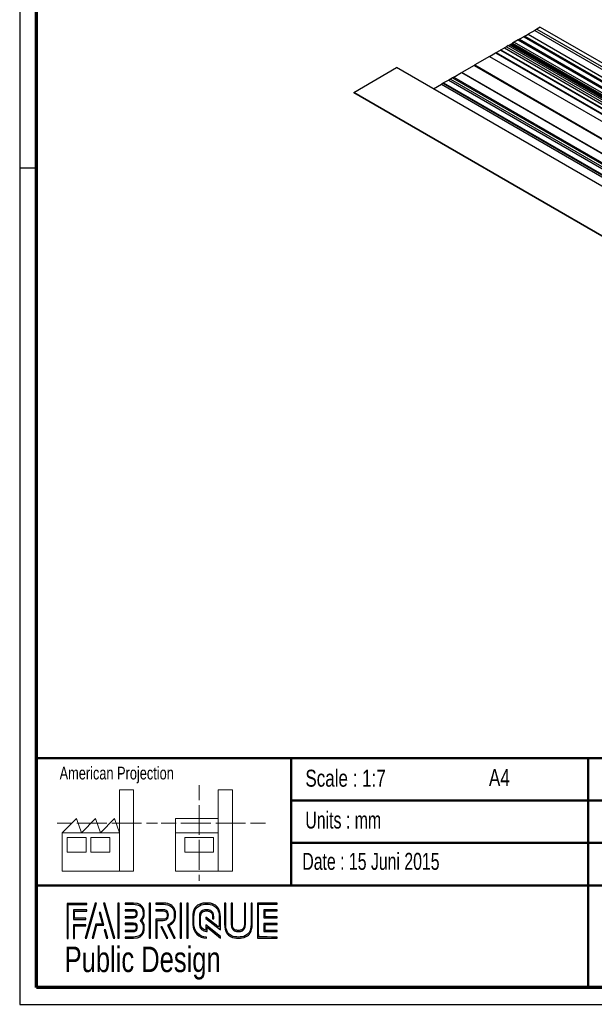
# Paper-space layout 'Base Frame' of a CAD drawing. Header units: millimetres. Extents: x 7 to 291, y 7 to 204.
# Tile 1 of 4: x 7 to 74, y 7 to 123. Entities that reach past the tile are written whole.
import ezdxf

# ---------------------------------------------------------------- set-up
doc = ezdxf.new("R2010")
doc.units = ezdxf.units.MM
for name, color, linetype in [('LAYER1', 7, 'Continuous'), ('LAYER2', 7, 'Continuous'), ('LOGO', 7, 'Continuous')]:
    doc.layers.add(name, color=color, linetype=linetype)
doc.styles.add('SLDTEXTSTYLE0', font='TXT', dxfattribs={"width": 0.7})
doc.styles.add('SLDTEXTSTYLE1', font='TXT', dxfattribs={"width": 0.75})
doc.styles.add('SLDTEXTSTYLE2', font='TXT', dxfattribs={"width": 0.697368})

psp = doc.layouts.new('Base Frame')

# ---------------------------------------------------------------- hatches: boundary and pattern name
at = {"layer": 'LOGO'}
for points in [[(12.16, 14.55), (12.29, 14.55), (12.29, 18.54), (14.49, 18.54), (14.49, 18.67), (12.16, 18.67)], [(15.62, 18.7), (15.48, 18.7), (14.3, 14.57), (14.44, 14.57)], [(17.78, 14.57), (16.6, 18.7), (16.46, 18.7), (17.64, 14.57)], [(18.28, 14.57), (18.28, 18.7), (18.15, 18.7), (18.15, 14.57)], [(21.99, 14.57), (21.99, 18.7), (21.85, 18.7), (21.85, 14.57)], [(25.64, 14.57), (25.64, 18.7), (25.5, 18.7), (25.5, 14.57)], [(26.42, 14.57), (26.42, 18.7), (26.28, 18.7), (26.28, 14.57)], [(13.05, 16.92), (13.05, 17.76), (14.49, 17.76), (14.49, 17.89), (12.92, 17.89), (12.92, 16.79), (14.36, 16.79), (14.36, 16.92)], [(15.26, 14.57), (15.67, 16.09), (16.5, 16.09), (16.11, 17.58), (15.96, 17.58), (16.32, 16.22), (15.56, 16.22), (15.12, 14.57)], [(35.5, 17.1), (35.5, 17.78), (36.93, 17.78), (36.93, 17.92), (35.36, 17.92), (35.36, 16.96), (36.93, 16.96), (36.93, 17.1)], [(36.93, 15.36), (36.93, 15.49), (35.5, 15.49), (35.5, 16.18), (36.93, 16.18), (36.93, 16.31), (35.36, 16.31), (35.36, 15.36)], [(13.05, 14.55), (13.05, 16.01), (14.36, 16.01), (14.36, 16.14), (12.92, 16.14), (12.92, 14.55)], [(16.95, 14.57), (16.68, 15.56), (16.53, 15.56), (16.81, 14.57)], [(24.04, 14.57), (23.38, 15.92), (23.22, 15.92), (23.88, 14.57)]]:
    psp.add_hatch(color=256, dxfattribs=at).paths.add_polyline_path(points, flags=0)
h = psp.add_hatch(color=256, dxfattribs=at)
edge = h.paths.add_edge_path(flags=0)
edge.add_line((19, 14.57), (20, 14.57))
edge.add_spline(control_points=[(20, 14.57), (20.7, 14.57), (21.26, 15.14), (21.26, 15.84), (21.26, 16.13), (21.15, 16.41), (20.95, 16.64), (21.15, 16.87), (21.26, 17.15), (21.26, 17.44), (21.26, 18.14), (20.7, 18.7), (20, 18.7)], knot_values=[0, 0, 0, 0, 1, 2, 3, 4, 5, 6, 7, 8, 9, 10, 10, 10, 10], weights=[1, 1, 1, 1, 1, 1, 1, 1, 1, 1, 1, 1, 1], degree=3, periodic=0)
edge.add_line((20, 18.7), (19, 18.7))
edge.add_line((19, 18.7), (19, 18.56))
edge.add_line((19, 18.56), (20, 18.56))
edge.add_spline(control_points=[(20, 18.56), (20.62, 18.56), (21.12, 18.06), (21.12, 17.44), (21.12, 17.17), (21.01, 16.9), (20.81, 16.69)], knot_values=[0, 0, 0, 0, 1, 2, 3, 4, 4, 4, 4], weights=[1, 1, 1, 1, 1, 1, 1], degree=3, periodic=0)
edge.add_line((20.81, 16.69), (20.76, 16.64))
edge.add_line((20.76, 16.64), (20.81, 16.59))
edge.add_spline(control_points=[(20.81, 16.59), (21.01, 16.38), (21.12, 16.11), (21.12, 15.84), (21.12, 15.22), (20.62, 14.71), (20, 14.71)], knot_values=[0, 0, 0, 0, 1, 2, 3, 4, 4, 4, 4], weights=[1, 1, 1, 1, 1, 1, 1], degree=3, periodic=0)
edge.add_line((20, 14.71), (19, 14.71))
edge.add_line((19, 14.71), (19, 14.57))
h = psp.add_hatch(color=256, dxfattribs=at)
edge = h.paths.add_edge_path(flags=0)
edge.add_line((24.76, 14.57), (24.91, 14.57))
edge.add_line((24.91, 14.57), (24.19, 16.05))
edge.add_spline(control_points=[(24.19, 16.05), (24.64, 16.29), (24.94, 16.77), (24.94, 17.29), (24.94, 18.06), (24.31, 18.7), (23.53, 18.7)], knot_values=[0, 0, 0, 0, 1, 2, 3, 4, 4, 4, 4], weights=[1, 1, 1, 1, 1, 1, 1], degree=3, periodic=0)
edge.add_line((23.53, 18.7), (22.63, 18.7))
edge.add_line((22.63, 18.7), (22.63, 18.56))
edge.add_line((22.63, 18.56), (23.53, 18.56))
edge.add_spline(control_points=[(23.53, 18.56), (24.23, 18.56), (24.8, 17.99), (24.8, 17.29), (24.8, 16.8), (24.51, 16.34), (24.07, 16.14)], knot_values=[0, 0, 0, 0, 1, 2, 3, 4, 4, 4, 4], weights=[1, 1, 1, 1, 1, 1, 1], degree=3, periodic=0)
edge.add_line((24.07, 16.14), (24.01, 16.11))
edge.add_line((24.01, 16.11), (24.76, 14.57))
h = psp.add_hatch(color=256, dxfattribs=at)
edge = h.paths.add_edge_path(flags=0)
edge.add_line((30.23, 15.56), (30.23, 17.07))
edge.add_spline(control_points=[(30.23, 17.07), (30.23, 17.97), (29.5, 18.7), (28.6, 18.7), (27.7, 18.7), (26.97, 17.97), (26.97, 17.07)], knot_values=[0, 0, 0, 0, 1, 2, 3, 4, 4, 4, 4], weights=[1, 1, 1, 1, 1, 1, 1], degree=3, periodic=0)
edge.add_line((26.97, 17.07), (26.97, 16.21))
edge.add_spline(control_points=[(26.97, 16.21), (26.97, 15.31), (27.7, 14.57), (28.6, 14.57)], knot_values=[1, 1, 1, 1, 2, 2, 2, 2], weights=[1, 1, 1, 1], degree=3, periodic=0)
edge.add_line((28.6, 14.57), (28.6, 14.71))
edge.add_spline(control_points=[(28.6, 14.71), (27.77, 14.71), (27.11, 15.38), (27.11, 16.21)], knot_values=[3, 3, 3, 3, 4, 4, 4, 4], weights=[1, 1, 1, 1], degree=3, periodic=0)
edge.add_line((27.11, 16.21), (27.11, 17.07))
edge.add_spline(control_points=[(27.11, 17.07), (27.11, 17.89), (27.78, 18.56), (28.6, 18.56), (29.42, 18.56), (30.09, 17.89), (30.09, 17.07)], knot_values=[0, 0, 0, 0, 1, 2, 3, 4, 4, 4, 4], weights=[1, 1, 1, 1, 1, 1, 1], degree=3, periodic=0)
edge.add_spline(control_points=[(30.09, 17.07), (30.09, 16.07), (30.09, 15.84), (29.89, 15.99), (28.53, 17.05)], knot_values=[0, 0, 0, 0, 1, 2, 2, 2, 2], weights=[1, 1, 1, 1, 1], degree=3, periodic=0)
edge.add_line((28.53, 17.05), (28.53, 16.89))
edge.add_line((28.53, 16.89), (30.23, 15.56))
h = psp.add_hatch(color=256, dxfattribs=at)
edge = h.paths.add_edge_path(flags=0)
edge.add_line((30.73, 18.7), (30.73, 16.21))
edge.add_spline(control_points=[(30.73, 16.21), (30.73, 15.31), (31.46, 14.57), (32.36, 14.57), (33.25, 14.57), (33.98, 15.31), (33.98, 16.21)], knot_values=[0, 0, 0, 0, 1, 2, 3, 4, 4, 4, 4], weights=[1, 1, 1, 1, 1, 1, 1], degree=3, periodic=0)
edge.add_line((33.98, 16.21), (33.98, 18.7))
edge.add_line((33.98, 18.7), (33.85, 18.7))
edge.add_line((33.85, 18.7), (33.85, 16.21))
edge.add_spline(control_points=[(33.85, 16.21), (33.85, 15.38), (33.18, 14.71), (32.36, 14.71), (31.53, 14.71), (30.86, 15.38), (30.86, 16.21)], knot_values=[0, 0, 0, 0, 1, 2, 3, 4, 4, 4, 4], weights=[1, 1, 1, 1, 1, 1, 1], degree=3, periodic=0)
edge.add_line((30.86, 16.21), (30.86, 18.7))
edge.add_line((30.86, 18.7), (30.73, 18.7))
h = psp.add_hatch(color=256, dxfattribs=at)
edge = h.paths.add_edge_path(flags=0)
edge.add_line((31.51, 18.7), (31.51, 16.21))
edge.add_spline(control_points=[(31.51, 16.21), (31.51, 15.74), (31.89, 15.36), (32.36, 15.36), (32.82, 15.36), (33.2, 15.74), (33.2, 16.21)], knot_values=[0, 0, 0, 0, 1, 2, 3, 4, 4, 4, 4], weights=[1, 1, 1, 1, 1, 1, 1], degree=3, periodic=0)
edge.add_line((33.2, 16.21), (33.2, 18.7))
edge.add_line((33.2, 18.7), (33.07, 18.7))
edge.add_line((33.07, 18.7), (33.07, 16.21))
edge.add_spline(control_points=[(33.07, 16.21), (33.07, 15.81), (32.75, 15.49), (32.36, 15.49), (31.96, 15.49), (31.64, 15.81), (31.64, 16.21)], knot_values=[0, 0, 0, 0, 1, 2, 3, 4, 4, 4, 4], weights=[1, 1, 1, 1, 1, 1, 1], degree=3, periodic=0)
edge.add_line((31.64, 16.21), (31.64, 18.7))
edge.add_line((31.64, 18.7), (31.51, 18.7))
h = psp.add_hatch(color=256, dxfattribs=at)
edge = h.paths.add_edge_path(flags=0)
edge.add_line((36.93, 14.57), (36.93, 14.71))
edge.add_spline(control_points=[(36.93, 14.71), (34.87, 14.71), (34.74, 14.71), (34.74, 14.84), (34.74, 18.43), (34.74, 18.56)], knot_values=[0, 0, 0, 0, 1, 2, 3, 3, 3, 3], weights=[1, 1, 1, 1, 1, 1], degree=3, periodic=0)
edge.add_line((34.74, 18.56), (36.93, 18.56))
edge.add_line((36.93, 18.56), (36.93, 18.7))
edge.add_line((36.93, 18.7), (34.6, 18.7))
edge.add_line((34.6, 18.7), (34.6, 14.57))
edge.add_line((34.6, 14.57), (36.93, 14.57))
h = psp.add_hatch(color=256, dxfattribs=at)
edge = h.paths.add_edge_path(flags=0)
edge.add_line((19, 16.96), (20, 16.96))
edge.add_spline(control_points=[(20, 16.96), (20.25, 16.99), (20.44, 17.2), (20.44, 17.44), (20.44, 17.71), (20.22, 17.92), (19.95, 17.92)], knot_values=[0, 0, 0, 0, 1, 2, 3, 4, 4, 4, 4], weights=[1, 1, 1, 1, 1, 1, 1], degree=3, periodic=0)
edge.add_line((19.95, 17.92), (19, 17.92))
edge.add_line((19, 17.92), (19, 17.79))
edge.add_line((19, 17.79), (19.95, 17.79))
edge.add_spline(control_points=[(19.95, 17.79), (20.15, 17.79), (20.3, 17.63), (20.3, 17.44), (20.3, 17.27), (20.17, 17.12), (19.99, 17.09)], knot_values=[0, 0, 0, 0, 1, 2, 3, 4, 4, 4, 4], weights=[1, 1, 1, 1, 1, 1, 1], degree=3, periodic=0)
edge.add_line((19.99, 17.09), (19, 17.09))
edge.add_line((19, 17.09), (19, 16.96))
h = psp.add_hatch(color=256, dxfattribs=at)
edge = h.paths.add_edge_path(flags=0)
edge.add_line((22.63, 17.78), (23.48, 17.78))
edge.add_spline(control_points=[(23.48, 17.78), (23.74, 17.78), (23.96, 17.56), (23.96, 17.29), (23.96, 17.02), (23.74, 16.8), (23.48, 16.8)], knot_values=[0, 0, 0, 0, 1, 2, 3, 4, 4, 4, 4], weights=[1, 1, 1, 1, 1, 1, 1], degree=3, periodic=0)
edge.add_line((23.48, 16.8), (22.63, 16.8))
edge.add_line((22.63, 16.8), (22.63, 14.57))
edge.add_line((22.63, 14.57), (22.77, 14.57))
edge.add_line((22.77, 14.57), (22.77, 16.66))
edge.add_line((22.77, 16.66), (23.48, 16.66))
edge.add_spline(control_points=[(23.48, 16.66), (23.82, 16.66), (24.1, 16.94), (24.1, 17.29), (24.1, 17.63), (23.82, 17.92), (23.48, 17.92)], knot_values=[0, 0, 0, 0, 1, 2, 3, 4, 4, 4, 4], weights=[1, 1, 1, 1, 1, 1, 1], degree=3, periodic=0)
edge.add_line((23.48, 17.92), (22.63, 17.92))
edge.add_line((22.63, 17.92), (22.63, 17.78))
h = psp.add_hatch(color=256, dxfattribs=at)
edge = h.paths.add_edge_path(flags=0)
edge.add_line((30.23, 14.57), (30.23, 14.77))
edge.add_line((30.23, 14.77), (28.53, 16.13))
edge.add_line((28.53, 16.13), (28.53, 15.51))
edge.add_spline(control_points=[(28.53, 15.51), (28.17, 15.54), (27.89, 15.84), (27.89, 16.21)], knot_values=[0, 0, 0, 0, 1, 1, 1, 1], weights=[1, 1, 1, 1], degree=3, periodic=0)
edge.add_line((27.89, 16.21), (27.89, 17.06))
edge.add_spline(control_points=[(27.89, 17.06), (27.89, 17.46), (28.21, 17.78), (28.6, 17.78), (28.99, 17.78), (29.31, 17.46), (29.31, 17.06)], knot_values=[0, 0, 0, 0, 1, 2, 3, 4, 4, 4, 4], weights=[1, 1, 1, 1, 1, 1, 1], degree=3, periodic=0)
edge.add_line((29.31, 17.06), (29.31, 16.83))
edge.add_line((29.31, 16.83), (29.45, 16.83))
edge.add_line((29.45, 16.83), (29.45, 17.06))
edge.add_spline(control_points=[(29.45, 17.06), (29.45, 17.53), (29.07, 17.92), (28.6, 17.92), (28.13, 17.92), (27.75, 17.53), (27.75, 17.06)], knot_values=[0, 0, 0, 0, 1, 2, 3, 4, 4, 4, 4], weights=[1, 1, 1, 1, 1, 1, 1], degree=3, periodic=0)
edge.add_line((27.75, 17.06), (27.75, 16.21))
edge.add_spline(control_points=[(27.75, 16.21), (27.75, 15.74), (28.13, 15.36), (28.6, 15.36)], knot_values=[0, 0, 0, 0, 1, 1, 1, 1], weights=[1, 1, 1, 1], degree=3, periodic=0)
edge.add_line((28.6, 15.36), (28.66, 15.36))
edge.add_line((28.66, 15.36), (28.66, 15.85))
edge.add_line((28.66, 15.85), (30.23, 14.57))
h = psp.add_hatch(color=256, dxfattribs=at)
edge = h.paths.add_edge_path(flags=0)
edge.add_line((19, 15.35), (19.95, 15.35))
edge.add_spline(control_points=[(19.95, 15.35), (20.22, 15.35), (20.44, 15.57), (20.44, 15.84), (20.44, 16.11), (20.22, 16.32), (19.95, 16.32), (19.95, 16.32), (19, 16.32)], knot_values=[0, 0, 0, 0, 1, 2, 3, 4, 5, 6, 6, 6, 6], weights=[1, 1, 1, 1, 1, 1, 1, 1, 1], degree=3, periodic=0)
edge.add_line((19, 16.32), (19, 16.18))
edge.add_line((19, 16.18), (19.95, 16.18))
edge.add_spline(control_points=[(19.95, 16.18), (20.15, 16.18), (20.3, 16.03), (20.3, 15.84), (20.3, 15.64), (20.14, 15.48), (19.95, 15.48)], knot_values=[0, 0, 0, 0, 1, 2, 3, 4, 4, 4, 4], weights=[1, 1, 1, 1, 1, 1, 1], degree=3, periodic=0)
edge.add_line((19.95, 15.48), (19, 15.48))
edge.add_line((19, 15.48), (19, 15.35))

# ---------------------------------------------------------------- linework, layer by layer
at = {"color": 7, "linetype": 'Continuous', "lineweight": 25}
for p, q in [((67.94, 121.86), (67.53, 121.62)), ((67.94, 121.86), (183.16, 55.34)), ((65.99, 120.73), (65.49, 120.44)), ((66.12, 120.81), (65.99, 120.73)), ((65.99, 120.73), (188.27, 50.14)), ((66.12, 120.81), (66.5, 121.03)), ((66.12, 120.81), (188.4, 50.22)), ((67.28, 121.48), (66.5, 121.03)), ((66.5, 121.03), (188.17, 50.78)), ((67.53, 121.62), (67.28, 121.48)), ((67.28, 121.48), (186.98, 52.37)), ((67.53, 121.62), (183.16, 54.87)), ((63.94, 119.55), (63.71, 119.42)), ((64.17, 119.68), (63.94, 119.55)), ((63.94, 119.55), (183.13, 50.74)), ((64.17, 119.68), (64.36, 119.79)), ((64.17, 119.68), (188.42, 47.95)), ((64.36, 119.79), (64.42, 119.83)), ((64.36, 119.79), (188.61, 48.07)), ((64.42, 119.83), (64.44, 119.84)), ((64.42, 119.83), (189.19, 47.81)), ((64.44, 119.84), (64.49, 119.87)), ((64.44, 119.84), (189.09, 47.88)), ((64.49, 119.87), (64.55, 119.9)), ((64.49, 119.87), (189.04, 47.96)), ((64.55, 119.9), (64.57, 119.91)), ((64.55, 119.9), (189.06, 48.03)), ((64.57, 119.91), (64.62, 119.94)), ((64.57, 119.91), (188.96, 48.1)), ((64.68, 119.98), (64.62, 119.94)), ((64.62, 119.94), (188.91, 48.19)), ((64.88, 120.09), (64.68, 119.98)), ((64.68, 119.98), (188.93, 48.25)), ((65.34, 120.36), (64.88, 120.09)), ((64.88, 120.09), (189.12, 48.36)), ((65.34, 120.36), (189.45, 48.71)), ((65.49, 120.44), (65.39, 120.38)), ((65.39, 120.38), (189.28, 48.86)), ((65.49, 120.44), (188.78, 49.27)), ((61.97, 118.41), (60.21, 117.4)), ((61.97, 118.41), (62.68, 118.82)), ((61.97, 118.41), (184.7, 47.56)), ((62.68, 118.82), (62.72, 118.84)), ((62.68, 118.82), (183.98, 48.8)), ((62.72, 118.84), (62.74, 118.86)), ((62.72, 118.84), (182.92, 49.45)), ((62.74, 118.86), (63.26, 119.15)), ((62.74, 118.86), (182.85, 49.53)), ((63.26, 119.15), (182.8, 50.14)), ((63.31, 119.19), (63.71, 119.42)), ((63.31, 119.19), (182.76, 50.23)), ((63.71, 119.42), (182.91, 50.61)), ((60.13, 117.35), (58.7, 116.53)), ((60.21, 117.4), (60.13, 117.35)), ((60.13, 117.35), (182.86, 46.5)), ((60.21, 117.4), (182.94, 46.54)), ((45.95, 114.16), (51, 117.09)), ((170.53, 48.08), (51, 117.09)), ((57.74, 115.97), (57.61, 115.9)), ((57.74, 115.97), (58.67, 116.51)), ((57.74, 115.97), (180.62, 45.04)), ((58.67, 116.51), (180.98, 45.91)), ((181.02, 45.91), (58.7, 116.53)), ((55.34, 114.58), (56.29, 115.13)), ((56.29, 115.13), (179.23, 44.16)), ((56.55, 115.28), (56.49, 115.25)), ((56.49, 115.25), (179.23, 44.4)), ((57.16, 115.63), (56.55, 115.28)), ((56.55, 115.28), (179.29, 44.43)), ((57.36, 115.75), (57.16, 115.63)), ((57.16, 115.63), (179.89, 44.78)), ((57.61, 115.9), (57.36, 115.75)), ((57.36, 115.75), (180.09, 44.9)), ((57.61, 115.9), (180.75, 44.81)), ((168.58, 43.36), (45.95, 114.16)), ((45.95, 114.16), (45.97, 114.11)), ((168.6, 43.32), (45.97, 114.11))]:
    psp.add_line(p, q, dxfattribs=at)
for centre, major_axis, start_param, end_param in [((65.67, 120.55), (0.329, 0.19), 2.6005, 3.141633), ((63.3, 119.18), (0.0429, 0.0247), 1.204237, 3.141633), ((58.66, 116.5), (0.0429, 0.0247), 0.000041, 1.204237), ((56.39, 115.19), (0.143, 0.082), 0.785358, 2.356154)]:
    psp.add_ellipse(centre, major_axis=major_axis, ratio=0.00007, start_param=start_param, end_param=end_param, dxfattribs=at)
at = {"layer": 'LAYER1', "lineweight": 50}
for p, q in [((8.57, 35.78), (288.57, 35.78)), ((38.57, 35.78), (38.57, 20.78)), ((73.57, 35.78), (73.57, 8.78)), ((38.57, 30.78), (143.57, 30.78)), ((38.57, 25.78), (143.57, 25.78)), ((8.57, 20.78), (288.57, 20.78))]:
    psp.add_line(p, q, dxfattribs=at)
at = {"layer": 'LAYER2', "lineweight": 70}
for p, q in [((8.57, 8.78), (8.57, 201.78)), ((288.57, 8.78), (8.57, 8.78))]:
    psp.add_line(p, q, dxfattribs=at)
at = {"layer": 'LOGO'}
for p, q in [((6.57, 203.78), (6.57, 6.78)), ((6.57, 105.28), (8.62, 105.28)), ((6.57, 6.78), (290.57, 6.78))]:
    psp.add_line(p, q, dxfattribs=at)
at = {"layer": 'LOGO', "color": 7, "linetype": 'Continuous', "lineweight": 18}
for p, q in [((27.73, 32.6), (27.73, 30.84)), ((18.32, 26.97), (18.32, 32.04)), ((18.32, 32.04), (20, 32.04)), ((20, 32.04), (20, 22.47)), ((31.65, 32.03), (29.97, 32.03)), ((29.97, 32.03), (29.97, 22.47)), ((31.65, 26.97), (31.65, 32.03)), ((27.73, 30.25), (27.73, 28.49)), ((10.98, 28.1), (12.74, 28.1)), ((11.59, 26.97), (13.28, 28.66)), ((13.28, 28.66), (13.84, 26.97)), ((13.32, 28.1), (15.08, 28.1)), ((13.84, 26.97), (15.52, 28.66)), ((15.08, 28.1), (16.83, 28.1)), ((15.52, 28.66), (16.08, 26.97)), ((16.08, 26.97), (17.76, 28.66)), ((17.42, 28.1), (19.17, 28.1)), ((17.76, 28.66), (18.32, 26.97)), ((19.17, 28.1), (20.93, 28.1)), ((21.51, 28.1), (22.81, 28.1)), ((23.24, 28.1), (25, 28.1)), ((24.93, 28.66), (24.93, 26.97)), ((24.93, 28.66), (29.97, 28.66)), ((25.58, 28.1), (27.34, 28.1)), ((27.34, 28.1), (29.09, 28.1)), ((27.73, 28.49), (27.73, 26.73)), ((29.68, 28.1), (31.43, 28.1)), ((31.43, 28.1), (33.19, 28.1)), ((33.77, 28.1), (35.53, 28.1)), ((18.32, 26.97), (11.59, 26.97)), ((11.59, 26.97), (11.59, 22.47)), ((18.32, 26.97), (18.32, 22.47)), ((24.93, 26.97), (29.97, 26.97)), ((24.93, 26.97), (24.93, 22.47)), ((31.65, 26.97), (31.65, 22.47)), ((12.16, 26.41), (14.4, 26.41)), ((12.16, 24.72), (12.16, 26.41)), ((14.4, 26.41), (14.4, 24.72)), ((14.96, 26.41), (17.2, 26.41)), ((14.96, 24.72), (14.96, 26.41)), ((17.2, 26.41), (17.2, 24.72)), ((26.05, 26.41), (29.41, 26.41)), ((26.05, 24.72), (26.05, 26.41)), ((27.73, 26.14), (27.73, 24.38)), ((29.41, 26.41), (29.41, 24.72)), ((14.4, 24.72), (12.16, 24.72)), ((17.2, 24.72), (14.96, 24.72)), ((29.41, 24.72), (26.05, 24.72)), ((27.73, 24.38), (27.73, 22.62)), ((11.59, 22.47), (18.32, 22.47)), ((18.32, 22.47), (20, 22.47)), ((24.93, 22.47), (31.65, 22.47)), ((27.73, 22.03), (27.73, 21.34))]:
    psp.add_line(p, q, dxfattribs=at)
at = {"layer": 'LOGO', "color": 7, "linetype": 'Continuous', "lineweight": 25}
for p, q in [((14.49, 18.67), (12.16, 18.67)), ((15.48, 18.7), (14.3, 14.57)), ((14.44, 14.57), (15.62, 18.7))]:
    psp.add_line(p, q, dxfattribs=at)
at = {"layer": 'LOGO', "color": 7, "lineweight": 25}
for p, q in [((12.16, 18.67), (12.16, 14.55)), ((14.49, 18.54), (14.49, 18.67)), ((15.62, 18.7), (15.48, 18.7)), ((16.46, 18.7), (17.64, 14.57)), ((16.6, 18.7), (16.46, 18.7)), ((17.78, 14.57), (16.6, 18.7)), ((18.15, 18.7), (18.15, 14.57)), ((18.28, 18.7), (18.15, 18.7)), ((18.28, 14.57), (18.28, 18.7)), ((19, 18.7), (19, 18.56)), ((20, 18.7), (19, 18.7)), ((19, 18.56), (20, 18.56)), ((21.85, 18.7), (21.85, 14.57)), ((21.99, 18.7), (21.85, 18.7)), ((21.99, 14.57), (21.99, 18.7)), ((23.53, 18.7), (22.63, 18.7)), ((22.63, 18.7), (22.63, 18.56)), ((22.63, 18.56), (23.53, 18.56)), ((25.5, 18.7), (25.5, 14.57)), ((25.64, 18.7), (25.5, 18.7)), ((25.64, 14.57), (25.64, 18.7)), ((26.28, 18.7), (26.28, 14.57)), ((26.42, 18.7), (26.28, 18.7)), ((26.42, 14.57), (26.42, 18.7)), ((30.86, 18.7), (30.73, 18.7)), ((30.73, 18.7), (30.73, 16.21)), ((30.86, 18.7), (30.73, 18.7)), ((30.73, 18.7), (30.73, 16.21)), ((30.86, 16.21), (30.86, 18.7)), ((30.86, 16.21), (30.86, 18.7)), ((31.64, 18.7), (31.51, 18.7)), ((31.51, 18.7), (31.51, 16.21)), ((31.64, 18.7), (31.51, 18.7)), ((31.51, 18.7), (31.51, 16.21)), ((31.64, 16.21), (31.64, 18.7)), ((31.64, 16.21), (31.64, 18.7)), ((33.07, 18.7), (33.07, 16.21)), ((33.2, 18.7), (33.07, 18.7)), ((33.07, 18.7), (33.07, 16.21)), ((33.2, 18.7), (33.07, 18.7)), ((33.2, 16.21), (33.2, 18.7)), ((33.2, 16.21), (33.2, 18.7)), ((33.85, 18.7), (33.85, 16.21)), ((33.98, 18.7), (33.85, 18.7)), ((33.85, 18.7), (33.85, 16.21)), ((33.98, 18.7), (33.85, 18.7)), ((33.98, 16.21), (33.98, 18.7)), ((33.98, 16.21), (33.98, 18.7)), ((36.93, 18.7), (34.6, 18.7)), ((34.6, 18.7), (34.6, 14.57)), ((36.93, 18.7), (34.6, 18.7)), ((34.6, 18.7), (34.6, 14.57)), ((34.74, 18.56), (36.93, 18.56)), ((34.74, 18.56), (36.93, 18.56)), ((36.93, 18.56), (36.93, 18.7)), ((36.93, 18.56), (36.93, 18.7)), ((12.29, 18.54), (14.49, 18.54)), ((12.29, 14.55), (12.29, 18.54)), ((14.49, 17.89), (12.92, 17.89)), ((12.92, 17.89), (12.92, 16.79)), ((13.05, 16.92), (13.05, 17.76)), ((13.05, 17.76), (14.49, 17.76)), ((14.49, 17.76), (14.49, 17.89)), ((16.11, 17.58), (15.96, 17.58)), ((15.96, 17.58), (16.32, 16.22)), ((16.5, 16.09), (16.11, 17.58)), ((19, 17.92), (19, 17.79)), ((19.95, 17.92), (19, 17.92)), ((19, 17.79), (19.95, 17.79)), ((23.48, 17.92), (22.63, 17.92)), ((22.63, 17.92), (22.63, 17.78)), ((23.48, 17.92), (22.63, 17.92)), ((22.63, 17.92), (22.63, 17.78)), ((22.63, 17.78), (23.48, 17.78)), ((22.63, 17.78), (23.48, 17.78)), ((36.93, 17.92), (35.36, 17.92)), ((35.36, 17.92), (35.36, 16.96)), ((36.93, 17.92), (35.36, 17.92)), ((35.36, 17.92), (35.36, 16.96)), ((35.5, 17.1), (35.5, 17.78)), ((35.5, 17.78), (36.93, 17.78)), ((35.5, 17.1), (35.5, 17.78)), ((35.5, 17.78), (36.93, 17.78)), ((36.93, 17.78), (36.93, 17.92)), ((36.93, 17.78), (36.93, 17.92)), ((12.92, 16.79), (14.36, 16.79)), ((14.36, 16.92), (13.05, 16.92)), ((14.36, 16.79), (14.36, 16.92)), ((19.99, 17.09), (19, 17.09)), ((19, 17.09), (19, 16.96)), ((19, 16.96), (20, 16.96)), ((19, 16.32), (19, 16.18)), ((20.81, 16.69), (20.76, 16.64)), ((20.76, 16.64), (20.81, 16.59)), ((23.48, 16.8), (22.63, 16.8)), ((22.63, 16.8), (22.63, 14.57)), ((23.48, 16.8), (22.63, 16.8)), ((22.63, 16.8), (22.63, 14.57)), ((22.77, 14.57), (22.77, 16.66)), ((22.77, 16.66), (23.48, 16.66)), ((22.77, 14.57), (22.77, 16.66)), ((22.77, 16.66), (23.48, 16.66)), ((26.97, 17.07), (26.97, 16.21)), ((26.97, 17.07), (26.97, 16.21)), ((27.11, 16.21), (27.11, 17.07)), ((27.11, 16.21), (27.11, 17.07)), ((27.75, 17.06), (27.75, 16.21)), ((27.89, 16.21), (27.89, 17.06)), ((28.53, 17.05), (28.53, 16.89)), ((28.53, 17.05), (28.53, 16.89)), ((28.53, 16.89), (30.23, 15.56)), ((28.53, 16.89), (30.23, 15.56)), ((29.31, 17.06), (29.31, 16.83)), ((29.31, 16.83), (29.45, 16.83)), ((29.45, 16.83), (29.45, 17.06)), ((30.23, 15.56), (30.23, 17.07)), ((30.23, 15.56), (30.23, 17.07)), ((35.36, 16.96), (36.93, 16.96)), ((35.36, 16.96), (36.93, 16.96)), ((36.93, 16.31), (35.36, 16.31)), ((35.36, 16.31), (35.36, 15.36)), ((36.93, 16.31), (35.36, 16.31)), ((35.36, 16.31), (35.36, 15.36)), ((36.93, 17.1), (35.5, 17.1)), ((36.93, 17.1), (35.5, 17.1)), ((36.93, 16.96), (36.93, 17.1)), ((36.93, 16.96), (36.93, 17.1)), ((36.93, 16.18), (36.93, 16.31)), ((36.93, 16.18), (36.93, 16.31)), ((14.36, 16.14), (12.92, 16.14)), ((12.92, 16.14), (12.92, 14.55)), ((13.05, 14.55), (13.05, 16.01)), ((13.05, 16.01), (14.36, 16.01)), ((14.36, 16.01), (14.36, 16.14)), ((15.56, 16.22), (15.12, 14.57)), ((15.26, 14.57), (15.67, 16.09)), ((16.32, 16.22), (15.56, 16.22)), ((16.53, 15.56), (16.81, 14.57)), ((16.68, 15.56), (16.53, 15.56)), ((16.95, 14.57), (16.68, 15.56)), ((19, 16.18), (19.95, 16.18)), ((19.95, 15.48), (19, 15.48)), ((19, 15.48), (19, 15.35)), ((19, 15.35), (19.95, 15.35)), ((23.22, 15.92), (23.88, 14.57)), ((23.38, 15.92), (23.22, 15.92)), ((23.22, 15.92), (23.88, 14.57)), ((23.38, 15.92), (23.22, 15.92)), ((24.04, 14.57), (23.38, 15.92)), ((24.04, 14.57), (23.38, 15.92)), ((24.07, 16.14), (24.01, 16.11)), ((24.01, 16.11), (24.76, 14.57)), ((24.91, 14.57), (24.19, 16.05)), ((30.23, 14.77), (28.53, 16.13)), ((28.53, 16.13), (28.53, 15.51)), ((28.6, 15.36), (28.66, 15.36)), ((28.66, 15.36), (28.66, 15.85)), ((28.66, 15.85), (30.23, 14.57)), ((35.36, 15.36), (36.93, 15.36)), ((35.36, 15.36), (36.93, 15.36)), ((35.5, 15.49), (35.5, 16.18)), ((35.5, 16.18), (36.93, 16.18)), ((35.5, 15.49), (35.5, 16.18)), ((35.5, 16.18), (36.93, 16.18)), ((36.93, 15.49), (35.5, 15.49)), ((36.93, 15.49), (35.5, 15.49)), ((36.93, 15.36), (36.93, 15.49)), ((36.93, 15.36), (36.93, 15.49)), ((12.16, 14.55), (12.29, 14.55)), ((12.92, 14.55), (13.05, 14.55)), ((14.3, 14.57), (14.44, 14.57)), ((15.12, 14.57), (15.26, 14.57)), ((16.81, 14.57), (16.95, 14.57)), ((17.64, 14.57), (17.78, 14.57)), ((18.15, 14.57), (18.28, 14.57)), ((20, 14.71), (19, 14.71)), ((19, 14.71), (19, 14.57)), ((19, 14.57), (20, 14.57)), ((21.85, 14.57), (21.99, 14.57)), ((22.63, 14.57), (22.77, 14.57)), ((22.63, 14.57), (22.77, 14.57)), ((23.88, 14.57), (24.04, 14.57)), ((23.88, 14.57), (24.04, 14.57)), ((24.76, 14.57), (24.91, 14.57)), ((25.5, 14.57), (25.64, 14.57)), ((26.28, 14.57), (26.42, 14.57)), ((28.6, 14.57), (28.6, 14.71)), ((28.6, 14.57), (28.6, 14.71)), ((30.23, 14.57), (30.23, 14.77)), ((34.6, 14.57), (36.93, 14.57)), ((34.6, 14.57), (36.93, 14.57)), ((36.93, 14.57), (36.93, 14.71)), ((36.93, 14.57), (36.93, 14.71))]:
    psp.add_line(p, q, dxfattribs=at)
for points, degree in [([(20, 14.57), (20.7, 14.57), (21.26, 15.14), (21.26, 15.84), (21.26, 16.13), (21.15, 16.41), (20.95, 16.64), (21.15, 16.87), (21.26, 17.15), (21.26, 17.44), (21.26, 18.14), (20.7, 18.7), (20, 18.7)], 3), ([(20, 18.56), (20.62, 18.56), (21.12, 18.06), (21.12, 17.44), (21.12, 17.17), (21.01, 16.9), (20.81, 16.69)], 3), ([(24.19, 16.05), (24.64, 16.29), (24.94, 16.77), (24.94, 17.29), (24.94, 18.06), (24.31, 18.7), (23.53, 18.7)], 3), ([(23.53, 18.56), (24.23, 18.56), (24.8, 17.99), (24.8, 17.29), (24.8, 16.8), (24.51, 16.34), (24.07, 16.14)], 3), ([(30.23, 17.07), (30.23, 17.97), (29.5, 18.7), (28.6, 18.7), (27.7, 18.7), (26.97, 17.97), (26.97, 17.07)], 3), ([(27.11, 17.07), (27.11, 17.89), (27.78, 18.56), (28.6, 18.56), (29.42, 18.56), (30.09, 17.89), (30.09, 17.07)], 3), ([(36.93, 14.71), (34.87, 14.71), (34.74, 14.71), (34.74, 14.84), (34.74, 18.43), (34.74, 18.56)], 3), ([(20, 16.96), (20.25, 16.99), (20.44, 17.2), (20.44, 17.44), (20.44, 17.71), (20.22, 17.92), (19.95, 17.92)], 3), ([(19.95, 17.79), (20.15, 17.79), (20.3, 17.63), (20.3, 17.44), (20.3, 17.27), (20.17, 17.12), (19.99, 17.09)], 3), ([(23.48, 16.66), (23.82, 16.66), (24.1, 16.94), (24.1, 17.29), (24.1, 17.63), (23.82, 17.92), (23.48, 17.92)], 3), ([(23.48, 17.78), (23.74, 17.78), (23.96, 17.56), (23.96, 17.29), (23.96, 17.02), (23.74, 16.8), (23.48, 16.8)], 3), ([(29.45, 17.06), (29.45, 17.53), (29.07, 17.92), (28.6, 17.92), (28.13, 17.92), (27.75, 17.53), (27.75, 17.06)], 3), ([(27.89, 17.06), (27.89, 17.46), (28.21, 17.78), (28.6, 17.78), (28.99, 17.78), (29.31, 17.46), (29.31, 17.06)], 3), ([(19.95, 15.35), (20.22, 15.35), (20.44, 15.57), (20.44, 15.84), (20.44, 16.11), (20.22, 16.32), (19.95, 16.32), (19.95, 16.32), (19, 16.32)], 3), ([(20.81, 16.59), (21.01, 16.38), (21.12, 16.11), (21.12, 15.84), (21.12, 15.22), (20.62, 14.71), (20, 14.71)], 3), ([(30.09, 17.07), (30.09, 16.07), (30.09, 15.84), (29.89, 15.99), (28.53, 17.05)], 3), ([(15.67, 16.09), (15.76, 16.09), (16.5, 16.09)], 2), ([(19.95, 16.18), (20.15, 16.18), (20.3, 16.03), (20.3, 15.84), (20.3, 15.64), (20.14, 15.48), (19.95, 15.48)], 3), ([(26.97, 16.21), (26.97, 15.31), (27.7, 14.57), (28.6, 14.57)], 3), ([(26.97, 16.21), (26.97, 15.31), (27.7, 14.57), (28.6, 14.57)], 3), ([(28.6, 14.71), (27.77, 14.71), (27.11, 15.38), (27.11, 16.21)], 3), ([(28.6, 14.71), (27.77, 14.71), (27.11, 15.38), (27.11, 16.21)], 3), ([(27.75, 16.21), (27.75, 15.74), (28.13, 15.36), (28.6, 15.36)], 3), ([(28.53, 15.51), (28.17, 15.54), (27.89, 15.84), (27.89, 16.21)], 3), ([(30.73, 16.21), (30.73, 15.31), (31.46, 14.57), (32.36, 14.57), (33.25, 14.57), (33.98, 15.31), (33.98, 16.21)], 3), ([(33.85, 16.21), (33.85, 15.38), (33.18, 14.71), (32.36, 14.71), (31.53, 14.71), (30.86, 15.38), (30.86, 16.21)], 3), ([(31.51, 16.21), (31.51, 15.74), (31.89, 15.36), (32.36, 15.36), (32.82, 15.36), (33.2, 15.74), (33.2, 16.21)], 3), ([(33.07, 16.21), (33.07, 15.81), (32.75, 15.49), (32.36, 15.49), (31.96, 15.49), (31.64, 15.81), (31.64, 16.21)], 3)]:
    psp.add_open_spline(points, degree=degree, dxfattribs=at)

# ---------------------------------------------------------------- texts
at = {"layer": 'LOGO', "attachment_point": 1}
for s, insert, char_height, style in [('American Projection', (11.28, 34.76), 1.5, 'SLDTEXTSTYLE1'), ('Scale : 1:7', (40.25, 34.41), 2, 'SLDTEXTSTYLE1'), ('A4', (61.89, 34.49), 2, 'SLDTEXTSTYLE1'), ('Units : mm', (40.24, 29.48), 2, 'SLDTEXTSTYLE0'), ('Date : 15 Juni 2015', (39.89, 24.62), 2, 'SLDTEXTSTYLE2'), ('Public Design', (11.87, 13.58), 3, 'SLDTEXTSTYLE1')]:
    psp.add_mtext(s, dxfattribs=dict(at, insert=insert, char_height=char_height, style=style))

doc.saveas('drawing.dxf')
